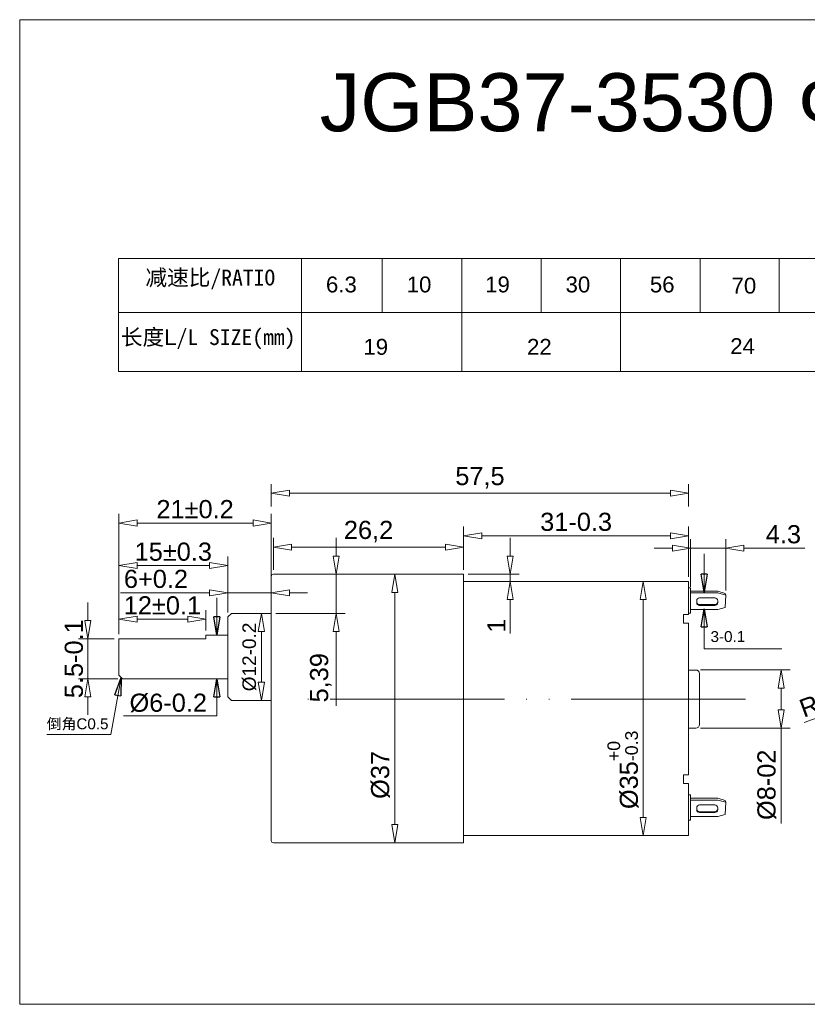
# Model space of a CAD drawing. Header units: millimetres. Extents: x 1871 to 2905, y 2083 to 2240.
# Tile 1 of 14: x 1871 to 1980, y 2103 to 2239. Entities that reach past the tile are written whole.
import ezdxf

# ---------------------------------------------------------------- set-up
doc = ezdxf.new("R2010")
doc.units = ezdxf.units.MM
doc.linetypes.add('ACAD_ISO05W100', pattern=[33, 24, -3, 0, -3, 0, -3])
doc.layers.add('0 @ 1', color=7, linetype='Continuous')
doc.styles.get("Standard").update_dxf_attribs({"font": 'arial.ttf'})
doc.dimstyles.new('副本 ISO-25', dxfattribs={"dimtxt": 2.5, "dimasz": 2.5, "dimexe": 1.25, "dimexo": 0.625, "dimtad": 1, "dimtxsty": 'Standard', "dimblk": 'CLOSEDBLANK', "dimcen": 2.5, "dimadec": 0, "dimazin": 0, "dimtfac": 1, "dimtmove": 0, "dimatfit": 3, "dimldrblk": 'CLOSEDBLANK', "dimfxl": 0, "dimlwd": 5, "dimlwe": 5, "dimarcsym": 0})

# ---------------------------------------------------------------- blocks, each defined once
blk = doc.blocks.new('_ClosedBlank')
at = {"color": 0, "linetype": 'ByBlock', "lineweight": -2}
for p, q in [((-1, 0.167), (0, 0)), ((-1, 0.167), (-1, -0.167)), ((0, 0), (-1, -0.167))]:
    blk.add_line(p, q, dxfattribs=at)
blk = doc.blocks.new('*D177')
at = {"color": 0, "lineweight": 5, "transparency": 16777216}
for p, q in [((1920.17, 2162.1), (1924.41, 2162.1)), ((1923.16, 2159.6), (1923.16, 2127.6)), ((1917.92, 2125.1), (1924.41, 2125.1))]:
    blk.add_line(p, q, dxfattribs=at)
at = {"layer": 'Defpoints', "color": 0, "transparency": 16777216}
for p in [(1919.55, 2162.1), (1917.3, 2125.1), (1923.16, 2125.1)]:
    blk.add_point(p, dxfattribs=at)
at = {"color": 0, "lineweight": 5, "transparency": 16777216, "xscale": 2.5, "yscale": 2.5, "zscale": 2.5}
for p, rotation in [((1923.16, 2162.1), 90), ((1923.16, 2125.1), 270)]:
    blk.add_blockref('_ClosedBlank', p, dxfattribs=dict(at, rotation=rotation))
at = {"color": 0, "lineweight": 5, "transparency": 16777216, "insert": (1921.19, 2134.45), "char_height": 2.5, "width": 29.934, "attachment_point": 5, "rotation": 90}
blk.add_mtext('%%C37', dxfattribs=at)
blk = doc.blocks.new('*D178')
at = {"color": 0, "lineweight": 5, "transparency": 16777216}
for p, q in [((1900.15, 2156.84), (1900.15, 2160.8)), ((1906.15, 2157.34), (1906.15, 2160.8)), ((1897.65, 2159.55), (1885.38, 2159.55)), ((1906.15, 2159.55), (1900.15, 2159.55)), ((1908.65, 2159.55), (1911.15, 2159.55))]:
    blk.add_line(p, q, dxfattribs=at)
at = {"layer": 'Defpoints', "color": 0, "transparency": 16777216}
for p in [(1900.15, 2159.55), (1900.15, 2156.21), (1906.15, 2156.71)]:
    blk.add_point(p, dxfattribs=at)
at = {"color": 0, "lineweight": 5, "transparency": 16777216, "xscale": 2.5, "yscale": 2.5, "zscale": 2.5}
blk.add_blockref('_ClosedBlank', (1900.15, 2159.55), dxfattribs=at)
at = {"color": 0, "lineweight": 5, "transparency": 16777216, "xscale": 2.5, "yscale": 2.5, "zscale": 2.5, "rotation": 180}
blk.add_blockref('_ClosedBlank', (1906.15, 2159.55), dxfattribs=at)
at = {"color": 0, "lineweight": 5, "transparency": 16777216, "insert": (1890.26, 2161.45), "char_height": 2.5, "width": 8.0369, "attachment_point": 5}
blk.add_mtext('6+0.2', dxfattribs=at)
blk = doc.blocks.new('*D179')
at = {"color": 0, "lineweight": 5, "transparency": 16777216}
for p, q in [((1915.1, 2164.6), (1915.1, 2167.1)), ((1907.07, 2162.1), (1916.35, 2162.1)), ((1915.1, 2162.1), (1915.1, 2156.71)), ((1906.77, 2156.71), (1916.35, 2156.71)), ((1915.1, 2154.21), (1915.1, 2143.96))]:
    blk.add_line(p, q, dxfattribs=at)
at = {"layer": 'Defpoints', "color": 0, "transparency": 16777216}
for p in [(1906.45, 2162.1), (1906.15, 2156.71), (1915.1, 2156.71)]:
    blk.add_point(p, dxfattribs=at)
at = {"color": 0, "lineweight": 5, "transparency": 16777216, "xscale": 2.5, "yscale": 2.5, "zscale": 2.5}
for p, rotation in [((1915.1, 2162.1), 270), ((1915.1, 2156.71), 90)]:
    blk.add_blockref('_ClosedBlank', p, dxfattribs=dict(at, rotation=rotation))
at = {"color": 0, "lineweight": 5, "transparency": 16777216, "insert": (1912.97, 2147.84), "char_height": 2.5, "width": 13.1416, "attachment_point": 5, "rotation": 90}
blk.add_mtext('5,39', dxfattribs=at)
blk = doc.blocks.new('*D180')
at = {"color": 0, "lineweight": 5, "transparency": 16777216}
for p, q in [((1904.02, 2156.71), (1906.03, 2156.71)), ((1904.78, 2154.21), (1904.78, 2147.21)), ((1904.02, 2144.71), (1906.03, 2144.71))]:
    blk.add_line(p, q, dxfattribs=at)
at = {"layer": 'Defpoints', "color": 0, "transparency": 16777216}
for p in [(1903.4, 2156.71), (1903.4, 2144.71), (1904.78, 2144.71)]:
    blk.add_point(p, dxfattribs=at)
at = {"color": 0, "lineweight": 5, "transparency": 16777216, "xscale": 2.5, "yscale": 2.5, "zscale": 2.5}
for p, rotation in [((1904.78, 2156.71), 90), ((1904.78, 2144.71), 270)]:
    blk.add_blockref('_ClosedBlank', p, dxfattribs=dict(at, rotation=rotation))
at = {"color": 0, "lineweight": 5, "transparency": 16777216, "insert": (1903.14, 2150.71), "char_height": 2.5, "width": 24.8149, "attachment_point": 5, "rotation": 90}
blk.add_mtext('{\\H0.75x;%%C12-0.2}', dxfattribs=at)
blk = doc.blocks.new('*D181')
at = {"color": 0, "lineweight": 5, "transparency": 16777216}
for p, q in [((1885.15, 2153.84), (1885.15, 2157.15)), ((1887.65, 2155.9), (1894.65, 2155.9)), ((1897.15, 2154.34), (1897.15, 2157.15))]:
    blk.add_line(p, q, dxfattribs=at)
at = {"layer": 'Defpoints', "color": 0, "transparency": 16777216}
for p in [(1897.15, 2155.9), (1885.15, 2153.21), (1897.15, 2153.71)]:
    blk.add_point(p, dxfattribs=at)
at = {"color": 0, "lineweight": 5, "transparency": 16777216, "xscale": 2.5, "yscale": 2.5, "zscale": 2.5, "rotation": 180}
blk.add_blockref('_ClosedBlank', (1885.15, 2155.9), dxfattribs=at)
at = {"color": 0, "lineweight": 5, "transparency": 16777216, "xscale": 2.5, "yscale": 2.5, "zscale": 2.5}
blk.add_blockref('_ClosedBlank', (1897.15, 2155.9), dxfattribs=at)
at = {"color": 0, "lineweight": 5, "transparency": 16777216, "insert": (1891.15, 2157.8), "char_height": 2.5, "width": 13.3767, "attachment_point": 5}
blk.add_mtext('12±0.1', dxfattribs=at)
blk = doc.blocks.new('*D182')
at = {"color": 0, "lineweight": 5, "transparency": 16777216}
for p, q in [((1880.86, 2155.71), (1880.86, 2158.21)), ((1884.52, 2153.21), (1879.61, 2153.21)), ((1880.86, 2153.21), (1880.86, 2147.71)), ((1885.02, 2147.71), (1879.61, 2147.71)), ((1880.86, 2145.21), (1880.86, 2142.71))]:
    blk.add_line(p, q, dxfattribs=at)
at = {"layer": 'Defpoints', "color": 0, "transparency": 16777216}
for p in [(1885.15, 2153.21), (1880.86, 2147.71), (1885.65, 2147.71)]:
    blk.add_point(p, dxfattribs=at)
at = {"color": 0, "lineweight": 5, "transparency": 16777216, "xscale": 2.5, "yscale": 2.5, "zscale": 2.5}
for p, rotation in [((1880.86, 2153.21), 270), ((1880.86, 2147.71), 90)]:
    blk.add_blockref('_ClosedBlank', p, dxfattribs=dict(at, rotation=rotation))
at = {"color": 0, "lineweight": 5, "transparency": 16777216, "insert": (1878.96, 2150.46), "char_height": 2.5, "width": 8.2473, "attachment_point": 5, "rotation": 90}
blk.add_mtext('5.5-0.1', dxfattribs=at)
blk = doc.blocks.new('*D183')
at = {"color": 0, "lineweight": 5, "transparency": 16777216}
for p, q in [((1932.65, 2162.73), (1932.65, 2168.66)), ((1963.65, 2161.73), (1963.65, 2168.66)), ((1935.15, 2167.41), (1961.15, 2167.41))]:
    blk.add_line(p, q, dxfattribs=at)
at = {"layer": 'Defpoints', "color": 0, "transparency": 16777216}
for p in [(1963.65, 2167.41), (1932.65, 2162.1), (1963.65, 2161.1)]:
    blk.add_point(p, dxfattribs=at)
at = {"color": 0, "lineweight": 5, "transparency": 16777216, "xscale": 2.5, "yscale": 2.5, "zscale": 2.5, "rotation": 180}
blk.add_blockref('_ClosedBlank', (1932.65, 2167.41), dxfattribs=at)
at = {"color": 0, "lineweight": 5, "transparency": 16777216, "xscale": 2.5, "yscale": 2.5, "zscale": 2.5}
blk.add_blockref('_ClosedBlank', (1963.65, 2167.41), dxfattribs=at)
at = {"color": 0, "lineweight": 5, "transparency": 16777216, "insert": (1948.15, 2169.31), "char_height": 2.5, "width": 17.4901, "attachment_point": 5}
blk.add_mtext('31-0.3', dxfattribs=at)
blk = doc.blocks.new('*D184')
at = {"color": 0, "lineweight": 5, "transparency": 16777216}
for p, q in [((1958.75, 2161.1), (1956.12, 2161.1)), ((1957.37, 2158.6), (1957.37, 2128.6)), ((1958.75, 2126.1), (1956.12, 2126.1))]:
    blk.add_line(p, q, dxfattribs=at)
at = {"layer": 'Defpoints', "color": 0, "transparency": 16777216}
for p in [(1959.37, 2161.1), (1957.37, 2126.1), (1959.37, 2126.1)]:
    blk.add_point(p, dxfattribs=at)
at = {"color": 0, "lineweight": 5, "transparency": 16777216, "xscale": 2.5, "yscale": 2.5, "zscale": 2.5}
for p, rotation in [((1957.37, 2161.1), 90), ((1957.37, 2126.1), 270)]:
    blk.add_blockref('_ClosedBlank', p, dxfattribs=dict(at, rotation=rotation))
at = {"color": 0, "lineweight": 5, "transparency": 16777216, "insert": (1954.61, 2135.15), "char_height": 2.5, "width": 30.8238, "attachment_point": 5, "rotation": 90}
blk.add_mtext('%%C35{\\H0.7x;\\S+0^ -0.3;}', dxfattribs=at)
blk = doc.blocks.new('*D185')
at = {"color": 0, "lineweight": 5, "transparency": 16777216}
for p, q in [((1963.92, 2160.39), (1963.92, 2166.95)), ((1968.76, 2159.86), (1968.76, 2166.95)), ((1961.42, 2165.7), (1958.92, 2165.7)), ((1963.92, 2165.7), (1968.76, 2165.7)), ((1971.26, 2165.7), (1979.66, 2165.7))]:
    blk.add_line(p, q, dxfattribs=at)
at = {"layer": 'Defpoints', "color": 0, "transparency": 16777216}
for p in [(1968.76, 2165.7), (1963.92, 2159.77), (1968.76, 2159.24)]:
    blk.add_point(p, dxfattribs=at)
at = {"color": 0, "lineweight": 5, "transparency": 16777216, "xscale": 2.5, "yscale": 2.5, "zscale": 2.5}
blk.add_blockref('_ClosedBlank', (1963.92, 2165.7), dxfattribs=at)
at = {"color": 0, "lineweight": 5, "transparency": 16777216, "xscale": 2.5, "yscale": 2.5, "zscale": 2.5, "rotation": 180}
blk.add_blockref('_ClosedBlank', (1968.76, 2165.7), dxfattribs=at)
at = {"color": 0, "lineweight": 5, "transparency": 16777216, "insert": (1976.71, 2167.6), "char_height": 2.5, "attachment_point": 5}
blk.add_mtext('4.3', dxfattribs=at)
blk = doc.blocks.new('*D137')
at = {"color": 0, "lineweight": 5, "transparency": 16777216}
for p, q in [((1939.05, 2164.6), (1939.05, 2167.1)), ((1933.27, 2162.1), (1940.3, 2162.1)), ((1939.05, 2162.1), (1939.05, 2161.1)), ((1935.88, 2161.1), (1940.3, 2161.1)), ((1939.05, 2158.6), (1939.05, 2153.93))]:
    blk.add_line(p, q, dxfattribs=at)
at = {"layer": 'Defpoints', "color": 0, "transparency": 16777216}
for p in [(1932.65, 2162.1), (1935.25, 2161.1), (1939.05, 2161.1)]:
    blk.add_point(p, dxfattribs=at)
at = {"color": 0, "lineweight": 5, "transparency": 16777216, "xscale": 2.5, "yscale": 2.5, "zscale": 2.5}
for p, rotation in [((1939.05, 2162.1), 270), ((1939.05, 2161.1), 90)]:
    blk.add_blockref('_ClosedBlank', p, dxfattribs=dict(at, rotation=rotation))
at = {"color": 0, "lineweight": 5, "transparency": 16777216, "insert": (1937.17, 2155.02), "char_height": 2.5, "attachment_point": 5, "rotation": 90}
blk.add_mtext('1', dxfattribs=at)
blk = doc.blocks.new('*D186')
at = {"color": 0, "lineweight": 5, "transparency": 16777216}
for p, q in [((1965.27, 2148.91), (1977.64, 2148.91)), ((1976.39, 2146.41), (1976.39, 2143.41)), ((1965.27, 2140.91), (1977.64, 2140.91)), ((1976.39, 2140.91), (1976.39, 2127.78))]:
    blk.add_line(p, q, dxfattribs=at)
at = {"layer": 'Defpoints', "color": 0, "transparency": 16777216}
for p in [(1964.65, 2148.91), (1964.65, 2140.91), (1976.39, 2140.91)]:
    blk.add_point(p, dxfattribs=at)
at = {"color": 0, "lineweight": 5, "transparency": 16777216, "xscale": 2.5, "yscale": 2.5, "zscale": 2.5}
for p, rotation in [((1976.39, 2148.91), 90), ((1976.39, 2140.91), 270)]:
    blk.add_blockref('_ClosedBlank', p, dxfattribs=dict(at, rotation=rotation))
at = {"color": 0, "lineweight": 5, "transparency": 16777216, "insert": (1974.42, 2133.09), "char_height": 2.5, "width": 20.063, "attachment_point": 5, "rotation": 90}
blk.add_mtext('%%C8-02', dxfattribs=at)
blk = doc.blocks.new('*D138')
at = {"color": 0, "lineweight": 5, "transparency": 16777216}
for p, q in [((1885.15, 2157.77), (1885.15, 2164.55)), ((1900.15, 2157.77), (1900.15, 2164.55)), ((1887.65, 2163.3), (1897.65, 2163.3))]:
    blk.add_line(p, q, dxfattribs=at)
at = {"layer": 'Defpoints', "color": 0, "transparency": 16777216}
for p in [(1900.15, 2163.3), (1885.15, 2157.15), (1900.15, 2157.15)]:
    blk.add_point(p, dxfattribs=at)
at = {"color": 0, "lineweight": 5, "transparency": 16777216, "xscale": 2.5, "yscale": 2.5, "zscale": 2.5, "rotation": 180}
blk.add_blockref('_ClosedBlank', (1885.15, 2163.3), dxfattribs=at)
at = {"color": 0, "lineweight": 5, "transparency": 16777216, "xscale": 2.5, "yscale": 2.5, "zscale": 2.5}
blk.add_blockref('_ClosedBlank', (1900.15, 2163.3), dxfattribs=at)
at = {"color": 0, "lineweight": 15, "transparency": 16777216, "insert": (1892.65, 2165.2), "char_height": 2.5, "width": 5.9364, "attachment_point": 5}
blk.add_mtext('15±0.3', dxfattribs=at)
blk = doc.blocks.new('*D187')
at = {"color": 0, "lineweight": 5, "transparency": 16777216}
for p, q in [((1885.15, 2153.84), (1885.15, 2170.41)), ((1906.15, 2153.84), (1906.15, 2170.41)), ((1887.65, 2169.16), (1903.65, 2169.16))]:
    blk.add_line(p, q, dxfattribs=at)
at = {"layer": 'Defpoints', "color": 0, "transparency": 16777216}
for p in [(1906.15, 2169.16), (1885.15, 2153.21), (1906.15, 2153.21)]:
    blk.add_point(p, dxfattribs=at)
at = {"color": 0, "lineweight": 5, "transparency": 16777216, "xscale": 2.5, "yscale": 2.5, "zscale": 2.5, "rotation": 180}
blk.add_blockref('_ClosedBlank', (1885.15, 2169.16), dxfattribs=at)
at = {"color": 0, "lineweight": 5, "transparency": 16777216, "xscale": 2.5, "yscale": 2.5, "zscale": 2.5}
blk.add_blockref('_ClosedBlank', (1906.15, 2169.16), dxfattribs=at)
at = {"color": 0, "lineweight": 15, "transparency": 16777216, "insert": (1895.65, 2171.06), "char_height": 2.5, "width": 5.0072, "attachment_point": 5}
blk.add_mtext('21±0.2', dxfattribs=at)
blk = doc.blocks.new('*D188')
at = {"color": 0, "lineweight": 5, "transparency": 16777216}
for p, q in [((1906.45, 2162.73), (1906.45, 2167.1)), ((1932.65, 2162.73), (1932.65, 2167.1)), ((1930.15, 2165.85), (1908.95, 2165.85))]:
    blk.add_line(p, q, dxfattribs=at)
at = {"layer": 'Defpoints', "color": 0, "transparency": 16777216}
for p in [(1906.45, 2165.85), (1906.45, 2162.1), (1932.65, 2162.1)]:
    blk.add_point(p, dxfattribs=at)
at = {"color": 0, "lineweight": 5, "transparency": 16777216, "xscale": 2.5, "yscale": 2.5, "zscale": 2.5, "rotation": 180}
blk.add_blockref('_ClosedBlank', (1906.45, 2165.85), dxfattribs=at)
at = {"color": 0, "lineweight": 5, "transparency": 16777216, "xscale": 2.5, "yscale": 2.5, "zscale": 2.5}
blk.add_blockref('_ClosedBlank', (1932.65, 2165.85), dxfattribs=at)
at = {"color": 0, "lineweight": 20, "transparency": 16777216, "insert": (1919.55, 2167.98), "char_height": 2.5, "attachment_point": 5}
blk.add_mtext('26,2', dxfattribs=at)
blk = doc.blocks.new('*D139')
at = {"color": 0, "lineweight": 5, "transparency": 16777216}
for p, q in [((1906.15, 2171.43), (1906.15, 2174.53)), ((1963.65, 2171.43), (1963.65, 2174.53)), ((1908.65, 2173.28), (1961.15, 2173.28))]:
    blk.add_line(p, q, dxfattribs=at)
at = {"layer": 'Defpoints', "color": 0, "transparency": 16777216}
for p in [(1963.65, 2173.28), (1906.15, 2170.8), (1963.65, 2170.8)]:
    blk.add_point(p, dxfattribs=at)
at = {"color": 0, "lineweight": 5, "transparency": 16777216, "xscale": 2.5, "yscale": 2.5, "zscale": 2.5, "rotation": 180}
blk.add_blockref('_ClosedBlank', (1906.15, 2173.28), dxfattribs=at)
at = {"color": 0, "lineweight": 5, "transparency": 16777216, "xscale": 2.5, "yscale": 2.5, "zscale": 2.5}
blk.add_blockref('_ClosedBlank', (1963.65, 2173.28), dxfattribs=at)
at = {"color": 0, "lineweight": 20, "transparency": 16777216, "insert": (1934.9, 2175.4), "char_height": 2.5, "attachment_point": 5}
blk.add_mtext('57,5', dxfattribs=at)
blk = doc.blocks.new('*D193')
at = {"color": 0, "lineweight": 5, "transparency": 16777216}
for p, q in [((2008.37, 2152.26), (1997.02, 2148.09)), ((1979.57, 2141.67), (1994.68, 2147.22))]:
    blk.add_line(p, q, dxfattribs=at)
at = {"layer": 'Defpoints', "color": 0, "transparency": 16777216}
for p in [(2008.37, 2152.26), (1997.02, 2148.09)]:
    blk.add_point(p, dxfattribs=at)
at = {"color": 0, "lineweight": 5, "transparency": 16777216, "xscale": 2.5, "yscale": 2.5, "zscale": 2.5, "rotation": 20.18599027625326}
blk.add_blockref('_ClosedBlank', (1997.02, 2148.09), dxfattribs=at)
at = {"color": 0, "lineweight": 20, "transparency": 16777216, "insert": (1983.45, 2145.1), "char_height": 2.5, "attachment_point": 5, "rotation": 20.186}
blk.add_mtext('R12.1', dxfattribs=at)

msp = doc.modelspace()

# ---------------------------------------------------------------- linework, layer by layer
at = {"lineweight": 15}
for p, q in [((1885.11, 2205.6), (1885.11, 2190.025)), ((1885.11, 2205.6), (2074.665, 2205.6)), ((1910.3, 2205.6), (1910.3, 2190.025)), ((1921.442, 2205.6), (1921.442, 2198.167)), ((1932.387, 2205.6), (1932.387, 2190.025)), ((1943.331, 2205.6), (1943.331, 2198.167)), ((1943.331, 2205.6), (1943.331, 2198.167)), ((1954.276, 2205.6), (1954.276, 2190.025)), ((1965.22, 2205.6), (1965.22, 2198.167)), ((1976.136, 2205.6), (1976.136, 2198.167)), ((1885.11, 2198.167), (2074.665, 2198.167)), ((1885.11, 2190.025), (2074.665, 2190.025)), ((1906.148, 2125.402), (1906.148, 2161.802)), ((1906.448, 2162.102), (1932.648, 2162.102)), ((1932.648, 2162.102), (1932.648, 2125.102)), ((1932.648, 2161.102), (1963.648, 2161.102)), ((1963.648, 2161.102), (1963.648, 2156.55)), ((1963.648, 2160.218), (1963.924, 2160.218)), ((1963.924, 2160.218), (1963.924, 2156.753)), ((1963.924, 2159.767), (1967.663, 2159.767)), ((1963.924, 2159.521), (1967.677, 2159.521)), ((1965.16, 2158.849), (1967.264, 2158.849)), ((1967.663, 2159.767), (1968.663, 2159.467)), ((1967.677, 2159.521), (1968.755, 2159.24)), ((1968.663, 2159.467), (1968.755, 2159.24)), ((1968.755, 2159.24), (1968.708, 2157.531)), ((1967.663, 2157.244), (1963.924, 2157.244)), ((1964.76, 2158.202), (1964.76, 2158.449)), ((1967.264, 2157.915), (1965.16, 2157.915)), ((1967.264, 2157.802), (1965.16, 2157.802)), ((1967.663, 2157.244), (1968.708, 2157.531)), ((1967.664, 2158.449), (1967.664, 2158.202)), ((1900.648, 2156.712), (1900.148, 2156.212)), ((1900.148, 2156.212), (1900.148, 2145.212)), ((1906.148, 2156.712), (1900.648, 2156.712)), ((1963.648, 2156.55), (1962.938, 2156.55)), ((1962.938, 2156.55), (1962.938, 2155.339)), ((1963.924, 2156.753), (1963.648, 2156.753)), ((1962.938, 2155.339), (1963.648, 2155.339)), ((1963.648, 2155.339), (1963.648, 2134.476)), ((1885.148, 2153.212), (1885.148, 2148.212)), ((1885.148, 2153.212), (1897.148, 2153.212)), ((1900.148, 2153.712), (1897.148, 2153.712)), ((1897.148, 2153.212), (1897.148, 2153.712)), ((1885.148, 2148.212), (1885.648, 2147.712)), ((1885.648, 2147.712), (1900.148, 2147.712)), ((1963.648, 2144.907), (1963.648, 2148.907)), ((1963.648, 2148.907), (1964.648, 2148.907)), ((1965.148, 2148.407), (1965.148, 2141.407)), ((1900.148, 2145.212), (1900.648, 2144.712)), ((1900.648, 2144.712), (1906.148, 2144.712)), ((1964.648, 2140.907), (1963.648, 2140.907)), ((1962.941, 2133.265), (1962.941, 2134.476)), ((1962.941, 2134.476), (1963.648, 2134.476)), ((1963.648, 2133.265), (1962.941, 2133.265)), ((1963.648, 2133.265), (1963.648, 2126.102)), ((1963.648, 2131.685), (1963.924, 2131.685)), ((1963.924, 2131.685), (1963.924, 2128.219)), ((1963.924, 2131.234), (1967.663, 2131.234)), ((1963.924, 2130.988), (1967.677, 2130.988)), ((1965.16, 2130.316), (1967.264, 2130.316)), ((1967.663, 2131.234), (1968.663, 2130.934)), ((1967.677, 2130.988), (1968.755, 2130.707)), ((1968.663, 2130.934), (1968.755, 2130.707)), ((1968.755, 2130.707), (1968.708, 2128.998)), ((1967.663, 2128.711), (1963.924, 2128.711)), ((1964.76, 2129.669), (1964.76, 2129.916)), ((1967.264, 2129.382), (1965.16, 2129.382)), ((1967.264, 2129.269), (1965.16, 2129.269)), ((1967.663, 2128.711), (1968.708, 2128.998)), ((1967.664, 2129.916), (1967.664, 2129.669)), ((1963.924, 2128.219), (1963.648, 2128.219)), ((1963.648, 2126.102), (1932.648, 2126.102)), ((1932.648, 2125.102), (1906.448, 2125.102))]:
    msp.add_line(p, q, dxfattribs=at)
at = {"lineweight": 5}
for p, q in [((1965.793, 2151.837), (1976.497, 2151.837)), ((1898.648, 2142.576), (1885.787, 2142.576))]:
    msp.add_line(p, q, dxfattribs=at)
at = {"color": 1, "linetype": 'ACAD_ISO05W100', "lineweight": 5}
msp.add_line((1971.472, 2144.907), (1909.161, 2144.907), dxfattribs=at)
at = {"linetype": 'ByBlock', "lineweight": 15}
msp.add_lwpolyline([(1871.486, 2238.515), (2097.733, 2238.515), (2097.733, 2102.844), (1871.486, 2102.844)], close=True, dxfattribs=at)
at = {"lineweight": 15}
for centre, radius, start, end in [((1906.448, 2161.802), 0.3, 90, 180), ((1965.16, 2158.449), 0.4, 90, 180), ((1967.264, 2158.449), 0.4, 0, 90), ((1965.16, 2158.315), 0.4, 180, 270), ((1965.16, 2158.202), 0.4, 180, 270), ((1967.264, 2158.315), 0.4, 270, 0), ((1967.264, 2158.202), 0.4, 270, 0), ((1964.648, 2148.407), 0.5, 0, 90), ((1964.648, 2141.407), 0.5, 270, 0), ((1965.16, 2129.916), 0.4, 90, 180), ((1967.264, 2129.916), 0.4, 0, 90), ((1965.16, 2129.782), 0.4, 180, 270), ((1965.16, 2129.669), 0.4, 180, 270), ((1967.264, 2129.782), 0.4, 270, 0), ((1967.264, 2129.669), 0.4, 270, 0), ((1906.448, 2125.402), 0.3, 180, 270)]:
    msp.add_arc(centre, radius, start, end, dxfattribs=at)

# ---------------------------------------------------------------- texts
at = {"linetype": 'ByBlock', "lineweight": 15, "insert": (1912.823, 2231.138), "char_height": 8, "attachment_point": 1}
msp.add_mtext_dynamic_manual_height_columns('JGB37-3530 Φ6 15MM', width=199.96295, gutter_width=12.5, heights=[0], dxfattribs=at)
at = {"lineweight": 15, "char_height": 2.1889, "attachment_point": 1}
for s, width, insert in [('{\\fSimSun|b0|i0|c134|p2;减速比/RATIO}', 24.93203, (1888.804, 2204.078)), ('{\\fSimSun|b0|i0|c134|p2;长度}L{\\fSimSun|b0|i0|c134|p2;/L SIZE(mm)}', 34.34559, (1885.43, 2195.872))]:
    msp.add_mtext_dynamic_manual_height_columns(s, width=width, gutter_width=27.361, heights=[0], dxfattribs=dict(at, insert=insert))
at = {"lineweight": 5, "attachment_point": 1}
for s, width, insert, char_height in [('3-0.1', 12.74813, (1966.671, 2154.265), 1.5), ('%%C6-0.2', 7.71457, (1886.617, 2145.652), 2.5), ('{\\fSimSun|b0|i0|c134|p2;倒角}C0.5', 14.24921, (1875.208, 2142.243), 1.5)]:
    msp.add_mtext_dynamic_manual_height_columns(s, width=width, gutter_width=12.5, heights=[0], dxfattribs=dict(at, insert=insert, char_height=char_height))
at = {"layer": '0 @ 1', "lineweight": 15, "char_height": 2.1889, "attachment_point": 1}
for s, width, insert in [('6.3', 5.53605, (1913.683, 2203.126)), ('10', 8.27532, (1924.809, 2203.126)), ('19', 8.27532, (1935.617, 2203.126)), ('30', 8.27532, (1946.695, 2203.126)), ('56', 8.27532, (1958.313, 2203.126)), ('70', 8.27532, (1969.566, 2202.961)), ('19', 8.27532, (1918.843, 2194.532)), ('22', 8.27532, (1941.387, 2194.532)), ('24', 8.27532, (1969.384, 2194.629))]:
    msp.add_mtext_dynamic_manual_height_columns(s, width=width, gutter_width=27.361, heights=[0], dxfattribs=dict(at, insert=insert))

# ---------------------------------------------------------------- dimensions: what is measured, and where the dimension line sits
at = {"lineweight": 20}
for base, p1, p2, picture, middle in [((1963.648, 2173.276), (1906.148, 2170.803), (1963.648, 2170.803), '*D139', (1934.898, 2175.399)), ((1906.448, 2165.852), (1932.648, 2162.102), (1906.448, 2162.102), '*D188', (1919.548, 2167.979))]:
    dim = msp.add_linear_dim(base=base, p1=p1, p2=p2, dimstyle='副本 ISO-25', dxfattribs=at)
    dim.commit()
    dim.dimension.update_dxf_attribs({"geometry": picture, "text_midpoint": middle})
at = {"lineweight": 15}
for base, p1, p2, text, picture, middle in [((1906.148, 2169.163), (1885.148, 2153.212), (1906.148, 2153.212), '21±0.2', '*D187', (1895.648, 2171.064)), ((1900.148, 2163.297), (1885.148, 2157.146), (1900.148, 2157.146), '<>±0.3', '*D138', (1892.648, 2165.199))]:
    dim = msp.add_linear_dim(base=base, p1=p1, p2=p2, text=text, dimstyle='副本 ISO-25', dxfattribs=at)
    dim.commit()
    dim.dimension.update_dxf_attribs({"geometry": picture, "text_midpoint": middle})
at = {"lineweight": 5}
for base, p1, p2, text, picture, middle in [((1963.648, 2167.412), (1932.648, 2162.102), (1963.648, 2161.102), '<>-0.3', '*D183', (1948.148, 2169.314)), ((1968.755, 2165.702), (1963.924, 2159.767), (1968.755, 2159.24), '4.3', '*D185', (1976.706, 2167.604)), ((1900.148, 2159.547), (1906.148, 2156.712), (1900.148, 2156.212), '<>+0.2', '*D178', (1890.262, 2161.449)), ((1897.148, 2155.896), (1885.148, 2153.212), (1897.148, 2153.712), '<>±0.1', '*D181', (1891.148, 2157.797))]:
    dim = msp.add_linear_dim(base=base, p1=p1, p2=p2, text=text, dimstyle='副本 ISO-25', dxfattribs=at)
    dim.commit()
    dim.dimension.update_dxf_attribs({"geometry": picture, "text_midpoint": middle})
for base, p1, p2, picture, middle in [((1915.099, 2156.712), (1906.448, 2162.102), (1906.148, 2156.712), '*D179', (1912.972, 2147.837)), ((1939.048, 2161.102), (1932.648, 2162.102), (1935.251, 2161.102), '*D137', (1937.168, 2155.016))]:
    dim = msp.add_linear_dim(base=base, p1=p1, p2=p2, angle=90, dimstyle='副本 ISO-25', dxfattribs=at)
    dim.commit()
    dim.dimension.update_dxf_attribs({"geometry": picture, "text_midpoint": middle})
for base, p1, p2, text, picture, middle in [((1904.777, 2144.712), (1903.398, 2156.712), (1903.398, 2144.712), '{\\H0.75x;%%C<>-0.2}', '*D180', (1903.142, 2150.712)), ((1976.394, 2140.907), (1964.648, 2148.907), (1964.648, 2140.907), '%%C<>-02', '*D186', (1974.423, 2133.092))]:
    dim = msp.add_linear_dim(base=base, p1=p1, p2=p2, angle=90, text=text, dimstyle='副本 ISO-25', dxfattribs=at)
    dim.commit()
    dim.dimension.update_dxf_attribs({"geometry": picture, "text_midpoint": middle})
for base, p1, p2, text, picture, middle in [((1923.162, 2125.102), (1919.548, 2162.102), (1917.298, 2125.102), '%%C<>', '*D177', (1923.162, 2134.446)), ((1957.366, 2126.102), (1959.374, 2161.102), (1959.374, 2126.102), '%%C<>{\\H0.7x;\\S+0^ -0.3;}', '*D184', (1957.366, 2135.149)), ((1880.865, 2147.712), (1885.148, 2153.212), (1885.648, 2147.712), '5.5-0.1', '*D182', (1880.865, 2150.462))]:
    dim = msp.add_linear_dim(base=base, p1=p1, p2=p2, angle=90, text=text, dimstyle='副本 ISO-25', dxfattribs=at)
    dim.commit()
    dim.dimension.update_dxf_attribs({"geometry": picture, "text_midpoint": middle, "dimtype": 160})
at = {"lineweight": 20}
dim = msp.add_radius_dim(center=(2008.373, 2152.261), mpoint=(1997.022, 2148.087), text='R12.1', dimstyle='副本 ISO-25', dxfattribs=at)
dim.commit()
dim.dimension.update_dxf_attribs({"geometry": '*D193', "text_midpoint": (1984.098, 2143.336), "dimtype": 164})

# ---------------------------------------------------------------- leaders
at = {"lineweight": 5}
for points in [[(1965.793, 2159.635), (1965.793, 2164.933)], [(1898.648, 2153.712), (1898.648, 2158.848)], [(1965.793, 2157.342), (1965.793, 2151.837)], [(1885.474, 2147.886), (1884.036, 2140.017), (1875.208, 2140.017)], [(1898.648, 2147.712), (1898.648, 2142.576)]]:
    msp.add_leader(points, dimstyle='副本 ISO-25', override={"dimgap": 0.625, "dimtad": 0}, dxfattribs=at)

doc.saveas('drawing.dxf')
